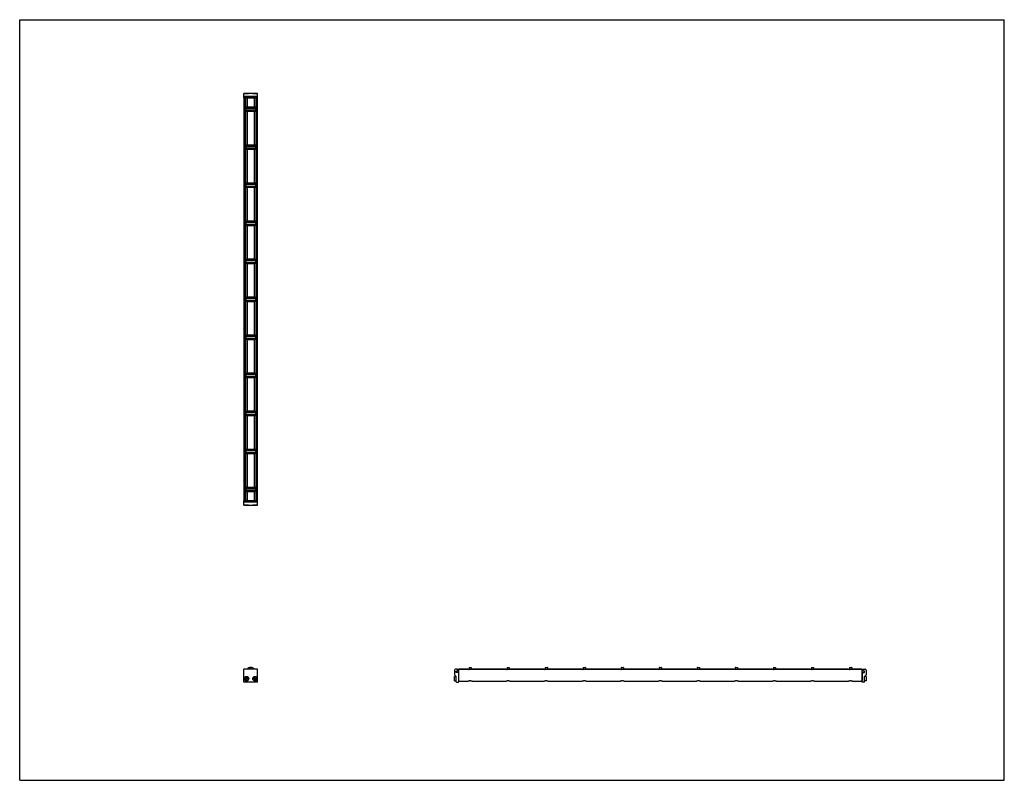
# Model space of a CAD drawing. Header units: inches. Extents: x 0 to 88, y 0 to 68.
import ezdxf

# ---------------------------------------------------------------- set-up
doc = ezdxf.new("R2010")
doc.units = ezdxf.units.IN
doc.header["$LTSCALE"] = 4.84
doc.header["$MEASUREMENT"] = 0
doc.layers.get('0').update_dxf_attribs({"linetype": 'CONTINUOUS'})
for name, color, linetype in [('205977_205978_205979_205978_BL0', 7, 'CONTINUOUS'), ('205977_205978_205979_20597_BL15', 7, 'CONTINUOUS'), ('240826_BL10', 7, 'CONTINUOUS'), ('240826_BL11', 7, 'CONTINUOUS'), ('240826_BL12', 7, 'CONTINUOUS'), ('240826_BL13', 7, 'CONTINUOUS'), ('240826_BL14', 7, 'CONTINUOUS'), ('240826_BL16', 7, 'CONTINUOUS'), ('240826_BL17', 7, 'CONTINUOUS'), ('240826_BL4', 7, 'CONTINUOUS'), ('240826_BL6', 7, 'CONTINUOUS'), ('240826_BL8', 7, 'CONTINUOUS'), ('240826_BL9', 7, 'CONTINUOUS'), ('2410WW_241036_BL18', 7, 'CONTINUOUS'), ('2436WW_243636_BL3', 7, 'CONTINUOUS'), ('9506XXM_950616M_BL1', 7, 'CONTINUOUS'), ('9506XXM_950616M_BL2', 7, 'CONTINUOUS'), ('9506XXM_950616M_BL5', 7, 'CONTINUOUS'), ('9506XXM_950616M_BL7', 7, 'CONTINUOUS')]:
    doc.layers.add(name, color=color, linetype=linetype)

# ---------------------------------------------------------------- blocks, each defined once
blk = doc.blocks.new('205977_205978_205979_205978_BL0', base_point=(29.638, 16.883))
at = {"layer": '205977_205978_205979_205978_BL0', "color": 7, "linetype": 'CONTINUOUS'}
for p, q in [((20.154, 24.979), (20.039, 24.979)), ((20.039, 24.604), (20.039, 24.979)), ((21.255, 24.959), (20.039, 24.959)), ((21.255, 24.877), (20.039, 24.877)), ((20.904, 24.979), (20.39, 24.979)), ((21.255, 24.979), (21.14, 24.979)), ((21.255, 24.604), (21.255, 24.979)), ((20.039, 24.604), (21.255, 24.604)), ((20.039, 8.787), (20.039, 9.937)), ((21.255, 9.937), (20.039, 9.937)), ((21.255, 8.787), (21.255, 9.937)), ((38.862, 9.847), (38.862, 9.443)), ((39.12, 9.937), (38.952, 9.937)), ((39.017, 9.636), (39.017, 9.765)), ((39.017, 9.765), (39.12, 9.765)), ((39.135, 9.78), (39.135, 9.922)), ((38.866, 9.433), (39.008, 9.292)), ((39.012, 8.802), (39.012, 9.281)), ((39.202, 9.636), (39.017, 9.636)), ((39.217, 9.621), (39.217, 8.936)), ((39.217, 8.936), (39.222, 8.936)), ((39.237, 8.802), (39.237, 8.921)), ((21.255, 8.787), (20.039, 8.787)), ((39.027, 8.787), (39.222, 8.787))]:
    blk.add_line(p, q, dxfattribs=at)
for centre, radius, start, end in [((38.952, 9.847), 0.09, 90, 180), ((39.12, 9.922), 0.015, 0, 90), ((39.12, 9.78), 0.015, 270, 360), ((38.877, 9.443), 0.015, 180, 225), ((38.997, 9.281), 0.015, 0, 45), ((39.027, 8.802), 0.015, 180, 270), ((39.202, 9.621), 0.015, 0, 90), ((39.222, 8.921), 0.015, 0, 90), ((39.222, 8.802), 0.015, 270, 360)]:
    blk.add_arc(centre, radius, start, end, dxfattribs=at)
blk = doc.blocks.new('9506XXM_950616M_BL1', base_point=(20.272, 16.945))
at = {"layer": '9506XXM_950616M_BL1', "color": 7, "linetype": 'CONTINUOUS'}
for p, q in [((20.154, 24.959), (20.154, 25.001)), ((20.39, 24.959), (20.39, 25.001)), ((20.095, 24.597), (20.088, 24.604)), ((20.449, 24.597), (20.095, 24.597)), ((20.449, 24.597), (20.457, 24.604)), ((20.182, 9.079), (20.221, 9.161)), ((20.233, 9.004), (20.182, 9.079)), ((20.221, 9.161), (20.311, 9.168)), ((20.324, 9.011), (20.233, 9.004)), ((20.311, 9.168), (20.363, 9.093)), ((20.363, 9.093), (20.324, 9.011))]:
    blk.add_line(p, q, dxfattribs=at)
for radius in [0.197, 0.177]:
    blk.add_circle((20.272, 9.086), radius, dxfattribs=at)
blk = doc.blocks.new('9506XXM_950616M_BL2', base_point=(30.042, 16.945))
at = {"layer": '9506XXM_950616M_BL2', "color": 7, "linetype": 'CONTINUOUS'}
for p, q in [((20.904, 24.959), (20.904, 25.001)), ((21.14, 24.959), (21.14, 25.001)), ((20.845, 24.597), (20.838, 24.604)), ((21.199, 24.597), (20.845, 24.597)), ((21.199, 24.597), (21.207, 24.604)), ((20.932, 9.098), (20.987, 9.17)), ((20.967, 9.014), (20.932, 9.098)), ((21.057, 9.002), (20.967, 9.014)), ((20.987, 9.17), (21.077, 9.158)), ((21.112, 9.074), (21.057, 9.002)), ((21.077, 9.158), (21.112, 9.074)), ((38.854, 9.263), (38.874, 9.283)), ((38.854, 8.909), (38.854, 9.263)), ((38.854, 8.909), (38.874, 8.889)), ((38.874, 8.889), (38.874, 9.283)), ((38.874, 9.283), (39.012, 9.283)), ((38.874, 8.889), (39.012, 8.889)), ((39.217, 9.204), (39.259, 9.204)), ((39.217, 8.968), (39.259, 8.968))]:
    blk.add_line(p, q, dxfattribs=at)
for radius in [0.197, 0.177]:
    blk.add_circle((21.022, 9.086), radius, dxfattribs=at)
blk = doc.blocks.new('2436WW_243636_BL3', base_point=(47.649, 34.927))
at = {"layer": '2436WW_243636_BL3', "color": 7, "linetype": 'CONTINUOUS'}
for p, q in [((20.039, 61.001), (20.039, 25.001)), ((20.039, 61.001), (21.255, 61.001)), ((20.06, 61.001), (20.06, 25.001)), ((20.185, 61.001), (20.185, 60.115)), ((20.335, 61.001), (20.335, 60.189)), ((20.96, 61.001), (20.96, 60.189)), ((21.11, 61.001), (21.11, 60.115)), ((21.235, 61.001), (21.235, 25.001)), ((21.255, 25.001), (21.255, 61.001)), ((20.185, 59.888), (20.185, 56.715)), ((20.96, 60.189), (20.335, 60.189)), ((21.11, 59.888), (21.11, 56.715)), ((20.335, 59.813), (20.335, 56.789)), ((20.335, 59.813), (20.96, 59.813)), ((20.96, 59.813), (20.96, 56.789)), ((20.185, 56.488), (20.185, 53.315)), ((20.96, 56.789), (20.335, 56.789)), ((20.335, 56.413), (20.335, 53.389)), ((20.335, 56.413), (20.96, 56.413)), ((20.96, 56.413), (20.96, 53.389)), ((21.11, 56.488), (21.11, 53.315)), ((20.185, 53.088), (20.185, 49.915)), ((20.96, 53.389), (20.335, 53.389)), ((20.335, 53.013), (20.335, 49.989)), ((20.335, 53.013), (20.96, 53.013)), ((20.96, 53.013), (20.96, 49.989)), ((21.11, 53.088), (21.11, 49.915)), ((20.185, 49.688), (20.185, 46.515)), ((20.96, 49.989), (20.335, 49.989)), ((20.335, 49.613), (20.335, 46.589)), ((20.335, 49.613), (20.96, 49.613)), ((20.96, 49.613), (20.96, 46.589)), ((21.11, 49.688), (21.11, 46.515)), ((20.185, 46.288), (20.185, 43.115)), ((20.96, 46.589), (20.335, 46.589)), ((20.335, 46.213), (20.335, 43.189)), ((20.335, 46.213), (20.96, 46.213)), ((20.96, 46.213), (20.96, 43.189)), ((21.11, 46.288), (21.11, 43.115)), ((20.96, 43.189), (20.335, 43.189)), ((20.185, 42.888), (20.185, 39.715)), ((20.335, 42.813), (20.335, 39.789)), ((20.335, 42.813), (20.96, 42.813)), ((20.96, 42.813), (20.96, 39.789)), ((21.11, 42.888), (21.11, 39.715)), ((20.96, 39.789), (20.335, 39.789)), ((20.185, 39.488), (20.185, 36.315)), ((20.335, 39.413), (20.96, 39.413)), ((20.335, 39.413), (20.335, 36.389)), ((20.96, 39.413), (20.96, 36.389)), ((21.11, 39.488), (21.11, 36.315)), ((20.185, 36.088), (20.185, 32.915)), ((20.96, 36.389), (20.335, 36.389)), ((21.11, 36.088), (21.11, 32.915)), ((20.335, 36.013), (20.96, 36.013)), ((20.335, 36.013), (20.335, 32.989)), ((20.96, 36.013), (20.96, 32.989)), ((20.185, 32.688), (20.185, 29.515)), ((20.96, 32.989), (20.335, 32.989)), ((20.335, 32.613), (20.96, 32.613)), ((20.335, 32.613), (20.335, 29.589)), ((20.96, 32.613), (20.96, 29.589)), ((21.11, 32.688), (21.11, 29.515)), ((20.185, 29.288), (20.185, 26.115)), ((20.96, 29.589), (20.335, 29.589)), ((20.335, 29.213), (20.96, 29.213)), ((20.335, 29.213), (20.335, 26.189)), ((20.96, 29.213), (20.96, 26.189)), ((21.11, 29.288), (21.11, 26.115)), ((20.185, 25.888), (20.185, 25.001)), ((20.96, 26.189), (20.335, 26.189)), ((20.335, 25.813), (20.96, 25.813)), ((20.335, 25.813), (20.335, 25.001)), ((20.96, 25.813), (20.96, 25.001)), ((21.11, 25.888), (21.11, 25.001)), ((20.041, 25.001), (20.039, 25.001)), ((20.06, 25.001), (21.255, 25.001)), ((39.259, 9.92), (39.259, 9.962)), ((39.259, 9.962), (40.071, 9.962)), ((39.259, 8.853), (39.259, 9.899)), ((75.259, 9.899), (39.259, 9.899)), ((40.071, 9.962), (40.071, 9.899)), ((40.447, 9.899), (40.447, 9.962)), ((40.447, 9.962), (43.471, 9.962)), ((43.471, 9.962), (43.471, 9.899)), ((43.847, 9.899), (43.847, 9.962)), ((43.847, 9.962), (46.871, 9.962)), ((46.871, 9.962), (46.871, 9.899)), ((47.247, 9.899), (47.247, 9.962)), ((47.247, 9.962), (50.271, 9.962)), ((50.271, 9.962), (50.271, 9.899)), ((50.647, 9.899), (50.647, 9.962)), ((50.647, 9.962), (53.671, 9.962)), ((53.671, 9.962), (53.671, 9.899)), ((54.047, 9.899), (54.047, 9.962)), ((54.047, 9.962), (57.071, 9.962)), ((57.071, 9.962), (57.071, 9.899)), ((57.447, 9.899), (57.447, 9.962)), ((57.447, 9.962), (60.471, 9.962)), ((60.471, 9.962), (60.471, 9.899)), ((60.847, 9.962), (63.871, 9.962)), ((60.847, 9.899), (60.847, 9.962)), ((63.871, 9.962), (63.871, 9.899)), ((64.247, 9.962), (67.271, 9.962)), ((64.247, 9.899), (64.247, 9.962)), ((67.271, 9.962), (67.271, 9.899)), ((67.647, 9.962), (70.671, 9.962)), ((67.647, 9.899), (67.647, 9.962)), ((70.671, 9.962), (70.671, 9.899)), ((71.047, 9.962), (74.071, 9.962)), ((71.047, 9.899), (71.047, 9.962)), ((74.071, 9.962), (74.071, 9.899)), ((74.447, 9.962), (75.259, 9.962)), ((74.447, 9.899), (74.447, 9.962)), ((75.259, 9.962), (75.259, 8.853)), ((39.259, 8.853), (40.083, 8.853)), ((40.435, 8.853), (43.483, 8.853)), ((43.835, 8.853), (46.883, 8.853)), ((47.235, 8.853), (50.283, 8.853)), ((50.635, 8.853), (53.683, 8.853)), ((54.035, 8.853), (57.083, 8.853)), ((57.435, 8.853), (60.483, 8.853)), ((60.835, 8.853), (63.883, 8.853)), ((64.235, 8.853), (67.283, 8.853)), ((67.635, 8.853), (70.683, 8.853)), ((71.035, 8.853), (74.083, 8.853)), ((74.435, 8.853), (75.259, 8.853))]:
    blk.add_line(p, q, dxfattribs=at)
for centre, radius, start, end in [((20.335, 60.001), 0.188, 90, 270), ((20.96, 60.001), 0.188, 270, 90), ((20.335, 56.601), 0.188, 90, 270), ((20.96, 56.601), 0.188, 270, 90), ((20.335, 53.201), 0.188, 90, 270), ((20.96, 53.201), 0.188, 270, 90), ((20.335, 49.801), 0.188, 90, 270), ((20.96, 49.801), 0.188, 270, 90), ((20.335, 46.401), 0.188, 90, 270), ((20.96, 46.401), 0.188, 270, 90), ((20.335, 43.001), 0.188, 90, 270), ((20.96, 43.001), 0.188, 270, 90), ((20.335, 39.601), 0.188, 90, 270), ((20.96, 39.601), 0.188, 270, 90), ((20.335, 36.201), 0.188, 90, 270), ((20.96, 36.201), 0.188, 270, 90), ((20.335, 32.801), 0.188, 90, 270), ((20.96, 32.801), 0.188, 270, 90), ((20.335, 29.401), 0.188, 90, 270), ((20.96, 29.401), 0.188, 270, 90), ((20.335, 26.001), 0.188, 90, 270), ((20.96, 26.001), 0.188, 270, 90), ((20.647, 9.649), 0.312, 67.53291, 112.43102)]:
    blk.add_arc(centre, radius, start, end, dxfattribs=at)
for points, knots in [([(40.259, 8.89), (40.24, 8.89), (40.211, 8.887), (40.175, 8.879), (40.151, 8.872), (40.129, 8.865), (40.111, 8.859), (40.095, 8.855), (40.086, 8.853), (40.082, 8.853)], [0, 0, 0, 0, 0.317879, 0.467872, 0.607621, 0.734291, 0.844293, 0.933908, 1, 1, 1, 1]), ([(40.414, 8.857), (40.404, 8.86), (40.382, 8.867), (40.346, 8.878), (40.304, 8.887), (40.274, 8.89), (40.259, 8.89)], [0, 0, 0, 0, 0.196723, 0.438548, 0.711204, 1, 1, 1, 1]), ([(40.436, 8.853), (40.433, 8.853), (40.426, 8.854), (40.418, 8.856), (40.414, 8.857)], [0, 0, 0, 0, 0.432818, 1, 1, 1, 1]), ([(43.659, 8.89), (43.64, 8.89), (43.611, 8.887), (43.575, 8.879), (43.551, 8.872), (43.529, 8.865), (43.511, 8.859), (43.495, 8.855), (43.486, 8.853), (43.482, 8.853)], [0, 0, 0, 0, 0.317879, 0.467872, 0.607621, 0.734291, 0.844293, 0.933908, 1, 1, 1, 1]), ([(43.814, 8.857), (43.804, 8.86), (43.782, 8.867), (43.746, 8.878), (43.704, 8.887), (43.674, 8.89), (43.659, 8.89)], [0, 0, 0, 0, 0.196723, 0.438548, 0.711204, 1, 1, 1, 1]), ([(43.836, 8.853), (43.833, 8.853), (43.826, 8.854), (43.818, 8.856), (43.814, 8.857)], [0, 0, 0, 0, 0.432818, 1, 1, 1, 1]), ([(47.059, 8.89), (47.04, 8.89), (47.011, 8.887), (46.975, 8.879), (46.951, 8.872), (46.929, 8.865), (46.911, 8.859), (46.895, 8.855), (46.886, 8.853), (46.882, 8.853)], [0, 0, 0, 0, 0.317879, 0.467872, 0.607621, 0.734291, 0.844293, 0.933908, 1, 1, 1, 1]), ([(47.214, 8.857), (47.204, 8.86), (47.182, 8.867), (47.146, 8.878), (47.104, 8.887), (47.074, 8.89), (47.059, 8.89)], [0, 0, 0, 0, 0.196723, 0.438548, 0.711204, 1, 1, 1, 1]), ([(47.236, 8.853), (47.233, 8.853), (47.226, 8.854), (47.218, 8.856), (47.214, 8.857)], [0, 0, 0, 0, 0.432818, 1, 1, 1, 1]), ([(50.459, 8.89), (50.44, 8.89), (50.411, 8.887), (50.375, 8.879), (50.351, 8.872), (50.329, 8.865), (50.311, 8.859), (50.295, 8.855), (50.286, 8.853), (50.282, 8.853)], [0, 0, 0, 0, 0.317879, 0.467872, 0.607621, 0.734291, 0.844293, 0.933908, 1, 1, 1, 1]), ([(50.614, 8.857), (50.604, 8.86), (50.582, 8.867), (50.546, 8.878), (50.504, 8.887), (50.474, 8.89), (50.459, 8.89)], [0, 0, 0, 0, 0.196723, 0.438548, 0.711204, 1, 1, 1, 1]), ([(50.636, 8.853), (50.633, 8.853), (50.626, 8.854), (50.618, 8.856), (50.614, 8.857)], [0, 0, 0, 0, 0.432818, 1, 1, 1, 1]), ([(53.859, 8.89), (53.84, 8.89), (53.811, 8.887), (53.775, 8.879), (53.751, 8.872), (53.729, 8.865), (53.711, 8.859), (53.695, 8.855), (53.686, 8.853), (53.682, 8.853)], [0, 0, 0, 0, 0.317879, 0.467872, 0.607621, 0.734291, 0.844293, 0.933908, 1, 1, 1, 1]), ([(54.014, 8.857), (54.004, 8.86), (53.982, 8.867), (53.946, 8.878), (53.904, 8.887), (53.874, 8.89), (53.859, 8.89)], [0, 0, 0, 0, 0.196723, 0.438548, 0.711204, 1, 1, 1, 1]), ([(54.036, 8.853), (54.033, 8.853), (54.026, 8.854), (54.018, 8.856), (54.014, 8.857)], [0, 0, 0, 0, 0.432818, 1, 1, 1, 1]), ([(57.259, 8.89), (57.24, 8.89), (57.211, 8.887), (57.175, 8.879), (57.151, 8.872), (57.129, 8.865), (57.111, 8.859), (57.095, 8.855), (57.086, 8.853), (57.082, 8.853)], [0, 0, 0, 0, 0.317879, 0.467872, 0.607621, 0.734291, 0.844293, 0.933908, 1, 1, 1, 1]), ([(57.414, 8.857), (57.404, 8.86), (57.382, 8.867), (57.346, 8.878), (57.304, 8.887), (57.274, 8.89), (57.259, 8.89)], [0, 0, 0, 0, 0.196723, 0.438548, 0.711204, 1, 1, 1, 1]), ([(57.436, 8.853), (57.433, 8.853), (57.426, 8.854), (57.418, 8.856), (57.414, 8.857)], [0, 0, 0, 0, 0.432818, 1, 1, 1, 1]), ([(60.659, 8.89), (60.64, 8.89), (60.611, 8.887), (60.575, 8.879), (60.551, 8.872), (60.529, 8.865), (60.511, 8.859), (60.495, 8.855), (60.486, 8.853), (60.482, 8.853)], [0, 0, 0, 0, 0.317879, 0.467872, 0.607621, 0.734291, 0.844293, 0.933908, 1, 1, 1, 1]), ([(60.814, 8.857), (60.804, 8.86), (60.782, 8.867), (60.746, 8.878), (60.704, 8.887), (60.674, 8.89), (60.659, 8.89)], [0, 0, 0, 0, 0.196723, 0.438548, 0.711204, 1, 1, 1, 1]), ([(60.836, 8.853), (60.833, 8.853), (60.826, 8.854), (60.818, 8.856), (60.814, 8.857)], [0, 0, 0, 0, 0.432818, 1, 1, 1, 1]), ([(64.059, 8.89), (64.04, 8.89), (64.011, 8.887), (63.975, 8.879), (63.951, 8.872), (63.929, 8.865), (63.911, 8.859), (63.895, 8.855), (63.886, 8.853), (63.882, 8.853)], [0, 0, 0, 0, 0.317879, 0.467872, 0.607621, 0.734291, 0.844293, 0.933908, 1, 1, 1, 1]), ([(64.214, 8.857), (64.204, 8.86), (64.182, 8.867), (64.146, 8.878), (64.104, 8.887), (64.074, 8.89), (64.059, 8.89)], [0, 0, 0, 0, 0.196723, 0.438548, 0.711204, 1, 1, 1, 1]), ([(64.236, 8.853), (64.233, 8.853), (64.226, 8.854), (64.218, 8.856), (64.214, 8.857)], [0, 0, 0, 0, 0.432818, 1, 1, 1, 1]), ([(67.459, 8.89), (67.44, 8.89), (67.411, 8.887), (67.375, 8.879), (67.351, 8.872), (67.329, 8.865), (67.311, 8.859), (67.295, 8.855), (67.286, 8.853), (67.282, 8.853)], [0, 0, 0, 0, 0.317879, 0.467872, 0.607621, 0.734291, 0.844293, 0.933908, 1, 1, 1, 1]), ([(67.614, 8.857), (67.604, 8.86), (67.582, 8.867), (67.546, 8.878), (67.504, 8.887), (67.474, 8.89), (67.459, 8.89)], [0, 0, 0, 0, 0.196723, 0.438548, 0.711204, 1, 1, 1, 1]), ([(67.636, 8.853), (67.633, 8.853), (67.626, 8.854), (67.618, 8.856), (67.614, 8.857)], [0, 0, 0, 0, 0.432818, 1, 1, 1, 1]), ([(70.859, 8.89), (70.84, 8.89), (70.811, 8.887), (70.775, 8.879), (70.751, 8.872), (70.729, 8.865), (70.711, 8.859), (70.695, 8.855), (70.686, 8.853), (70.682, 8.853)], [0, 0, 0, 0, 0.317879, 0.467872, 0.607621, 0.734291, 0.844293, 0.933908, 1, 1, 1, 1]), ([(71.014, 8.857), (71.004, 8.86), (70.982, 8.867), (70.946, 8.878), (70.904, 8.887), (70.874, 8.89), (70.859, 8.89)], [0, 0, 0, 0, 0.196723, 0.438548, 0.711204, 1, 1, 1, 1]), ([(71.036, 8.853), (71.033, 8.853), (71.026, 8.854), (71.018, 8.856), (71.014, 8.857)], [0, 0, 0, 0, 0.432818, 1, 1, 1, 1]), ([(74.259, 8.89), (74.24, 8.89), (74.211, 8.887), (74.175, 8.879), (74.151, 8.872), (74.129, 8.865), (74.111, 8.859), (74.095, 8.855), (74.086, 8.853), (74.082, 8.853)], [0, 0, 0, 0, 0.317879, 0.467872, 0.607621, 0.734291, 0.844293, 0.933908, 1, 1, 1, 1]), ([(74.414, 8.857), (74.404, 8.86), (74.382, 8.867), (74.346, 8.878), (74.304, 8.887), (74.274, 8.89), (74.259, 8.89)], [0, 0, 0, 0, 0.196723, 0.438548, 0.711204, 1, 1, 1, 1]), ([(74.436, 8.853), (74.433, 8.853), (74.426, 8.854), (74.418, 8.856), (74.414, 8.857)], [0, 0, 0, 0, 0.432818, 1, 1, 1, 1])]:
    blk.add_open_spline(points, degree=3, knots=knots, dxfattribs=at)
blk = doc.blocks.new('240826_BL4', base_point=(30.293, 17.884))
at = {"layer": '240826_BL4', "color": 7, "linetype": 'CONTINUOUS'}
for p, q in [((20.21, 26.086), (20.21, 25.916)), ((20.225, 26.101), (21.07, 26.101)), ((21.07, 25.901), (20.225, 25.901)), ((20.397, 26.119), (20.395, 26.101)), ((20.395, 25.901), (20.397, 25.883)), ((20.397, 26.119), (20.897, 26.119)), ((20.897, 25.883), (20.397, 25.883)), ((20.897, 26.119), (20.9, 26.101)), ((20.9, 25.901), (20.897, 25.883)), ((21.085, 26.086), (21.085, 25.916)), ((40.141, 9.899), (40.159, 9.902)), ((40.159, 10.072), (40.159, 9.899)), ((40.174, 10.087), (40.344, 10.087)), ((40.359, 10.072), (40.359, 9.899)), ((40.377, 9.899), (40.359, 9.902))]:
    blk.add_line(p, q, dxfattribs=at)
for centre, radius, start, end in [((20.225, 26.086), 0.015, 90, 180), ((20.225, 25.916), 0.015, 180, 270), ((21.07, 26.086), 0.015, 0, 90), ((21.07, 25.916), 0.015, 270, 360), ((20.647, 9.649), 0.438, 41.19836, 138.80164), ((20.647, 9.649), 0.33, 60.80879, 119.19296), ((20.647, 9.649), 0.322, 63.44672, 116.55146), ((40.174, 10.072), 0.015, 90, 180), ((40.344, 10.072), 0.015, 0, 90)]:
    blk.add_arc(centre, radius, start, end, dxfattribs=at)
blk = doc.blocks.new('9506XXM_950616M_BL5', base_point=(20.272, 61.204))
at = {"layer": '9506XXM_950616M_BL5', "color": 7, "linetype": 'CONTINUOUS'}
for p, q in [((20.095, 61.406), (20.088, 61.398)), ((20.095, 61.406), (20.449, 61.406)), ((20.154, 61.043), (20.154, 61.001)), ((20.39, 61.043), (20.39, 61.001)), ((20.449, 61.406), (20.457, 61.398))]:
    blk.add_line(p, q, dxfattribs=at)
blk = doc.blocks.new('240826_BL6', base_point=(31.993, 19.709))
at = {"layer": '240826_BL6', "color": 7, "linetype": 'CONTINUOUS'}
for p, q in [((20.21, 29.486), (20.21, 29.316)), ((20.225, 29.501), (21.07, 29.501)), ((21.07, 29.301), (20.225, 29.301)), ((20.397, 29.519), (20.395, 29.501)), ((20.395, 29.301), (20.397, 29.283)), ((20.397, 29.519), (20.897, 29.519)), ((20.897, 29.283), (20.397, 29.283)), ((20.897, 29.519), (20.9, 29.501)), ((20.9, 29.301), (20.897, 29.283)), ((21.085, 29.486), (21.085, 29.316)), ((43.541, 9.899), (43.559, 9.902)), ((43.559, 10.072), (43.559, 9.899)), ((43.574, 10.087), (43.744, 10.087)), ((43.759, 10.072), (43.759, 9.899)), ((43.777, 9.899), (43.759, 9.902))]:
    blk.add_line(p, q, dxfattribs=at)
for centre, start, end in [((20.225, 29.486), 90, 180), ((20.225, 29.316), 180, 270), ((21.07, 29.486), 0, 90), ((21.07, 29.316), 270, 360), ((43.574, 10.072), 90, 180), ((43.744, 10.072), 0, 90)]:
    blk.add_arc(centre, 0.015, start, end, dxfattribs=at)
blk = doc.blocks.new('9506XXM_950616M_BL7', base_point=(48.25, 35.148))
at = {"layer": '9506XXM_950616M_BL7', "color": 7, "linetype": 'CONTINUOUS'}
for p, q in [((20.845, 61.406), (20.838, 61.398)), ((20.845, 61.406), (21.199, 61.406)), ((20.904, 61.043), (20.904, 61.001)), ((21.14, 61.043), (21.14, 61.001)), ((21.199, 61.406), (21.207, 61.398)), ((75.301, 9.204), (75.259, 9.204)), ((75.301, 8.968), (75.259, 8.968)), ((75.644, 9.283), (75.506, 9.283)), ((75.644, 8.889), (75.506, 8.889)), ((75.663, 9.263), (75.644, 9.283)), ((75.644, 9.283), (75.644, 8.889)), ((75.663, 8.909), (75.644, 8.889)), ((75.663, 9.263), (75.663, 8.909))]:
    blk.add_line(p, q, dxfattribs=at)
blk = doc.blocks.new('240826_BL8', base_point=(33.693, 21.284))
at = {"layer": '240826_BL8', "color": 7, "linetype": 'CONTINUOUS'}
for p, q in [((20.21, 32.886), (20.21, 32.716)), ((20.225, 32.901), (21.07, 32.901)), ((21.07, 32.701), (20.225, 32.701)), ((20.397, 32.919), (20.395, 32.901)), ((20.395, 32.701), (20.397, 32.683)), ((20.397, 32.919), (20.897, 32.919)), ((20.897, 32.683), (20.397, 32.683)), ((20.897, 32.919), (20.9, 32.901)), ((20.9, 32.701), (20.897, 32.683)), ((21.085, 32.886), (21.085, 32.716)), ((46.941, 9.899), (46.959, 9.902)), ((46.959, 10.072), (46.959, 9.899)), ((46.974, 10.087), (47.144, 10.087)), ((47.159, 10.072), (47.159, 9.899)), ((47.177, 9.899), (47.159, 9.902))]:
    blk.add_line(p, q, dxfattribs=at)
for centre, radius, start, end in [((20.225, 32.886), 0.015, 90, 180), ((20.225, 32.716), 0.015, 180, 270), ((21.07, 32.886), 0.015, 0, 90), ((21.07, 32.716), 0.015, 270, 360), ((20.647, 9.649), 0.438, 41.19836, 138.80164), ((46.974, 10.072), 0.015, 90, 180), ((47.144, 10.072), 0.015, 0, 90)]:
    blk.add_arc(centre, radius, start, end, dxfattribs=at)
blk = doc.blocks.new('240826_BL9', base_point=(35.393, 23.109))
at = {"layer": '240826_BL9', "color": 7, "linetype": 'CONTINUOUS'}
for p, q in [((20.21, 36.286), (20.21, 36.116)), ((20.225, 36.301), (21.07, 36.301)), ((21.07, 36.101), (20.225, 36.101)), ((20.397, 36.319), (20.395, 36.301)), ((20.395, 36.101), (20.397, 36.083)), ((20.397, 36.319), (20.897, 36.319)), ((20.897, 36.083), (20.397, 36.083)), ((20.897, 36.319), (20.9, 36.301)), ((20.9, 36.101), (20.897, 36.083)), ((21.085, 36.286), (21.085, 36.116)), ((50.341, 9.899), (50.359, 9.902)), ((50.359, 10.072), (50.359, 9.899)), ((50.374, 10.087), (50.544, 10.087)), ((50.559, 10.072), (50.559, 9.899)), ((50.577, 9.899), (50.559, 9.902))]:
    blk.add_line(p, q, dxfattribs=at)
for centre, start, end in [((20.225, 36.286), 90, 180), ((20.225, 36.116), 180, 270), ((21.07, 36.286), 0, 90), ((21.07, 36.116), 270, 360), ((50.374, 10.072), 90, 180), ((50.544, 10.072), 0, 90)]:
    blk.add_arc(centre, 0.015, start, end, dxfattribs=at)
blk = doc.blocks.new('240826_BL10', base_point=(47.293, 35.009))
at = {"layer": '240826_BL10', "color": 7, "linetype": 'CONTINUOUS'}
for p, q in [((20.21, 60.086), (20.21, 59.916)), ((20.225, 60.101), (21.07, 60.101)), ((21.07, 59.901), (20.225, 59.901)), ((20.397, 60.119), (20.395, 60.101)), ((20.395, 59.901), (20.397, 59.883)), ((20.397, 60.119), (20.897, 60.119)), ((20.897, 59.883), (20.397, 59.883)), ((20.897, 60.119), (20.9, 60.101)), ((20.9, 59.901), (20.897, 59.883)), ((21.085, 60.086), (21.085, 59.916)), ((74.141, 9.899), (74.159, 9.902)), ((74.159, 10.072), (74.159, 9.899)), ((74.174, 10.087), (74.344, 10.087)), ((74.359, 10.072), (74.359, 9.899)), ((74.377, 9.899), (74.359, 9.902))]:
    blk.add_line(p, q, dxfattribs=at)
for centre, start, end in [((20.225, 60.086), 90, 180), ((20.225, 59.916), 180, 270), ((21.07, 60.086), 0, 90), ((21.07, 59.916), 270, 360), ((74.174, 10.072), 90, 180), ((74.344, 10.072), 0, 90)]:
    blk.add_arc(centre, 0.015, start, end, dxfattribs=at)
blk = doc.blocks.new('240826_BL11', base_point=(37.093, 24.809))
at = {"layer": '240826_BL11', "color": 7, "linetype": 'CONTINUOUS'}
for p, q in [((20.21, 39.686), (20.21, 39.516)), ((20.225, 39.701), (21.07, 39.701)), ((20.397, 39.719), (20.395, 39.701)), ((20.397, 39.719), (20.897, 39.719)), ((20.897, 39.719), (20.9, 39.701)), ((21.085, 39.686), (21.085, 39.516)), ((21.07, 39.501), (20.225, 39.501)), ((20.395, 39.501), (20.397, 39.483)), ((20.897, 39.483), (20.397, 39.483)), ((20.9, 39.501), (20.897, 39.483)), ((53.741, 9.899), (53.759, 9.902)), ((53.759, 10.072), (53.759, 9.899)), ((53.774, 10.087), (53.944, 10.087)), ((53.959, 10.072), (53.959, 9.899)), ((53.977, 9.899), (53.959, 9.902))]:
    blk.add_line(p, q, dxfattribs=at)
for centre, start, end in [((20.225, 39.686), 90, 180), ((21.07, 39.686), 0, 90), ((20.225, 39.516), 180, 270), ((21.07, 39.516), 270, 360), ((53.774, 10.072), 90, 180), ((53.944, 10.072), 0, 90)]:
    blk.add_arc(centre, 0.015, start, end, dxfattribs=at)
blk = doc.blocks.new('240826_BL12', base_point=(45.593, 33.309))
at = {"layer": '240826_BL12', "color": 7, "linetype": 'CONTINUOUS'}
for p, q in [((20.21, 56.686), (20.21, 56.516)), ((20.225, 56.701), (21.07, 56.701)), ((21.07, 56.501), (20.225, 56.501)), ((20.397, 56.719), (20.395, 56.701)), ((20.395, 56.501), (20.397, 56.483)), ((20.397, 56.719), (20.897, 56.719)), ((20.897, 56.483), (20.397, 56.483)), ((20.897, 56.719), (20.9, 56.701)), ((20.9, 56.501), (20.897, 56.483)), ((21.085, 56.686), (21.085, 56.516)), ((70.741, 9.899), (70.759, 9.902)), ((70.759, 10.072), (70.759, 9.899)), ((70.774, 10.087), (70.944, 10.087)), ((70.959, 10.072), (70.959, 9.899)), ((70.977, 9.899), (70.959, 9.902))]:
    blk.add_line(p, q, dxfattribs=at)
for centre, start, end in [((20.225, 56.686), 90, 180), ((20.225, 56.516), 180, 270), ((21.07, 56.686), 0, 90), ((21.07, 56.516), 270, 360), ((70.774, 10.072), 90, 180), ((70.944, 10.072), 0, 90)]:
    blk.add_arc(centre, 0.015, start, end, dxfattribs=at)
blk = doc.blocks.new('240826_BL13', base_point=(43.893, 31.609))
at = {"layer": '240826_BL13', "color": 7, "linetype": 'CONTINUOUS'}
for p, q in [((20.21, 53.286), (20.21, 53.116)), ((20.225, 53.301), (21.07, 53.301)), ((21.07, 53.101), (20.225, 53.101)), ((20.397, 53.319), (20.395, 53.301)), ((20.395, 53.101), (20.397, 53.083)), ((20.397, 53.319), (20.897, 53.319)), ((20.897, 53.083), (20.397, 53.083)), ((20.897, 53.319), (20.9, 53.301)), ((20.9, 53.101), (20.897, 53.083)), ((21.085, 53.286), (21.085, 53.116)), ((67.341, 9.899), (67.359, 9.902)), ((67.359, 10.072), (67.359, 9.899)), ((67.374, 10.087), (67.544, 10.087)), ((67.559, 10.072), (67.559, 9.899)), ((67.577, 9.899), (67.559, 9.902))]:
    blk.add_line(p, q, dxfattribs=at)
for centre, start, end in [((20.225, 53.286), 90, 180), ((20.225, 53.116), 180, 270), ((21.07, 53.286), 0, 90), ((21.07, 53.116), 270, 360), ((67.374, 10.072), 90, 180), ((67.544, 10.072), 0, 90)]:
    blk.add_arc(centre, 0.015, start, end, dxfattribs=at)
blk = doc.blocks.new('240826_BL14', base_point=(42.193, 29.909))
at = {"layer": '240826_BL14', "color": 7, "linetype": 'CONTINUOUS'}
for p, q in [((20.21, 49.886), (20.21, 49.716)), ((20.225, 49.901), (21.07, 49.901)), ((21.07, 49.701), (20.225, 49.701)), ((20.397, 49.919), (20.395, 49.901)), ((20.395, 49.701), (20.397, 49.683)), ((20.397, 49.919), (20.897, 49.919)), ((20.897, 49.683), (20.397, 49.683)), ((20.897, 49.919), (20.9, 49.901)), ((20.9, 49.701), (20.897, 49.683)), ((21.085, 49.886), (21.085, 49.716)), ((63.941, 9.899), (63.959, 9.902)), ((63.959, 10.072), (63.959, 9.899)), ((63.974, 10.087), (64.144, 10.087)), ((64.159, 10.072), (64.159, 9.899)), ((64.177, 9.899), (64.159, 9.902))]:
    blk.add_line(p, q, dxfattribs=at)
for centre, start, end in [((20.225, 49.886), 90, 180), ((20.225, 49.716), 180, 270), ((21.07, 49.886), 0, 90), ((21.07, 49.716), 270, 360), ((63.974, 10.072), 90, 180), ((64.144, 10.072), 0, 90)]:
    blk.add_arc(centre, 0.015, start, end, dxfattribs=at)
blk = doc.blocks.new('205977_205978_205979_20597_BL15', base_point=(47.848, 35.093))
at = {"layer": '205977_205978_205979_20597_BL15', "color": 7, "linetype": 'CONTINUOUS'}
for p, q in [((20.039, 61.023), (20.039, 61.398)), ((21.255, 61.398), (20.039, 61.398)), ((21.255, 61.125), (20.039, 61.125)), ((20.039, 61.043), (21.255, 61.043)), ((20.039, 61.023), (20.154, 61.023)), ((20.39, 61.023), (20.904, 61.023)), ((21.14, 61.023), (21.255, 61.023)), ((21.255, 61.023), (21.255, 61.398)), ((75.383, 9.78), (75.383, 9.922)), ((75.398, 9.937), (75.566, 9.937)), ((75.501, 9.765), (75.398, 9.765)), ((75.501, 9.636), (75.501, 9.765)), ((75.656, 9.847), (75.656, 9.443)), ((75.281, 8.802), (75.281, 8.921)), ((75.301, 8.936), (75.296, 8.936)), ((75.301, 9.621), (75.301, 8.936)), ((75.316, 9.636), (75.501, 9.636)), ((75.506, 8.802), (75.506, 9.281)), ((75.51, 9.292), (75.652, 9.433)), ((75.491, 8.787), (75.296, 8.787))]:
    blk.add_line(p, q, dxfattribs=at)
for centre, radius, start, end in [((75.398, 9.922), 0.015, 90, 180), ((75.398, 9.78), 0.015, 180, 270), ((75.566, 9.847), 0.09, 0, 90), ((75.296, 8.921), 0.015, 90, 180), ((75.296, 8.802), 0.015, 180, 270), ((75.316, 9.621), 0.015, 90, 180), ((75.491, 8.802), 0.015, 270, 360), ((75.521, 9.281), 0.015, 135, 180), ((75.641, 9.443), 0.015, 315, 360)]:
    blk.add_arc(centre, radius, start, end, dxfattribs=at)
blk = doc.blocks.new('240826_BL16', base_point=(40.493, 28.209))
at = {"layer": '240826_BL16', "color": 7, "linetype": 'CONTINUOUS'}
for p, q in [((20.21, 46.486), (20.21, 46.316)), ((20.225, 46.501), (21.07, 46.501)), ((21.07, 46.301), (20.225, 46.301)), ((20.397, 46.519), (20.395, 46.501)), ((20.395, 46.301), (20.397, 46.283)), ((20.397, 46.519), (20.897, 46.519)), ((20.897, 46.283), (20.397, 46.283)), ((20.897, 46.519), (20.9, 46.501)), ((20.9, 46.301), (20.897, 46.283)), ((21.085, 46.486), (21.085, 46.316)), ((60.541, 9.899), (60.559, 9.902)), ((60.559, 10.072), (60.559, 9.899)), ((60.574, 10.087), (60.744, 10.087)), ((60.759, 10.072), (60.759, 9.899)), ((60.777, 9.899), (60.759, 9.902))]:
    blk.add_line(p, q, dxfattribs=at)
for centre, start, end in [((20.225, 46.486), 90, 180), ((20.225, 46.316), 180, 270), ((21.07, 46.486), 0, 90), ((21.07, 46.316), 270, 360), ((60.574, 10.072), 90, 180), ((60.744, 10.072), 0, 90)]:
    blk.add_arc(centre, 0.015, start, end, dxfattribs=at)
blk = doc.blocks.new('240826_BL17', base_point=(38.793, 26.509))
at = {"layer": '240826_BL17', "color": 7, "linetype": 'CONTINUOUS'}
for p, q in [((20.21, 43.086), (20.21, 42.916)), ((20.225, 43.101), (21.07, 43.101)), ((21.07, 42.901), (20.225, 42.901)), ((20.397, 43.119), (20.395, 43.101)), ((20.395, 42.901), (20.397, 42.883)), ((20.397, 43.119), (20.897, 43.119)), ((20.897, 42.883), (20.397, 42.883)), ((20.897, 43.119), (20.9, 43.101)), ((20.9, 42.901), (20.897, 42.883)), ((21.085, 43.086), (21.085, 42.916)), ((57.141, 9.899), (57.159, 9.902)), ((57.159, 10.072), (57.159, 9.899)), ((57.174, 10.087), (57.344, 10.087)), ((57.359, 10.072), (57.359, 9.899)), ((57.377, 9.899), (57.359, 9.902))]:
    blk.add_line(p, q, dxfattribs=at)
for centre, start, end in [((20.225, 43.086), 90, 180), ((20.225, 42.916), 180, 270), ((21.07, 43.086), 0, 90), ((21.07, 42.916), 270, 360), ((57.174, 10.072), 90, 180), ((57.344, 10.072), 0, 90)]:
    blk.add_arc(centre, 0.015, start, end, dxfattribs=at)
blk = doc.blocks.new('2410WW_241036_BL18', base_point=(20.647, 43.001))
at = {"layer": '2410WW_241036_BL18', "color": 7, "linetype": 'CONTINUOUS'}
for p, q in [((20.492, 60.189), (20.492, 60.119)), ((20.492, 59.883), (20.492, 59.813)), ((20.802, 60.189), (20.802, 60.119)), ((20.802, 59.883), (20.802, 59.813)), ((20.492, 56.789), (20.492, 56.719)), ((20.492, 56.483), (20.492, 56.413)), ((20.802, 56.789), (20.802, 56.719)), ((20.802, 56.483), (20.802, 56.413)), ((20.492, 53.389), (20.492, 53.319)), ((20.492, 53.083), (20.492, 53.013)), ((20.802, 53.389), (20.802, 53.319)), ((20.802, 53.083), (20.802, 53.013)), ((20.492, 49.989), (20.492, 49.919)), ((20.492, 49.683), (20.492, 49.613)), ((20.802, 49.989), (20.802, 49.919)), ((20.802, 49.683), (20.802, 49.613)), ((20.492, 46.589), (20.492, 46.519)), ((20.492, 46.283), (20.492, 46.213)), ((20.802, 46.589), (20.802, 46.519)), ((20.802, 46.283), (20.802, 46.213)), ((20.492, 43.189), (20.492, 43.119)), ((20.802, 43.189), (20.802, 43.119)), ((20.492, 42.883), (20.492, 42.813)), ((20.802, 42.883), (20.802, 42.813)), ((20.492, 39.789), (20.492, 39.719)), ((20.802, 39.789), (20.802, 39.719)), ((20.492, 39.483), (20.492, 39.413)), ((20.802, 39.483), (20.802, 39.413)), ((20.492, 36.389), (20.492, 36.319)), ((20.492, 36.083), (20.492, 36.013)), ((20.802, 36.389), (20.802, 36.319)), ((20.802, 36.083), (20.802, 36.013)), ((20.492, 32.989), (20.492, 32.919)), ((20.492, 32.683), (20.492, 32.613)), ((20.802, 32.989), (20.802, 32.919)), ((20.802, 32.683), (20.802, 32.613)), ((20.492, 29.589), (20.492, 29.519)), ((20.492, 29.283), (20.492, 29.213)), ((20.802, 29.589), (20.802, 29.519)), ((20.802, 29.283), (20.802, 29.213)), ((20.492, 26.189), (20.492, 26.119)), ((20.492, 25.883), (20.492, 25.813)), ((20.802, 26.189), (20.802, 26.119)), ((20.802, 25.883), (20.802, 25.813))]:
    blk.add_line(p, q, dxfattribs=at)

msp = doc.modelspace()

# ---------------------------------------------------------------- linework, layer by layer
at = {"color": 7, "linetype": 'CONTINUOUS'}
for p, q in [((0, 0), (0, 68)), ((0, 68), (88, 68)), ((88, 0), (88, 68)), ((0, 0), (88, 0))]:
    msp.add_line(p, q, dxfattribs=at)

# ---------------------------------------------------------------- block references
at = {"layer": '205977_205978_205979_205978_BL0'}
msp.add_blockref('205977_205978_205979_205978_BL0', (29.638, 16.883), dxfattribs=at)
at = {"layer": '205977_205978_205979_20597_BL15'}
msp.add_blockref('205977_205978_205979_20597_BL15', (47.848, 35.093), dxfattribs=at)
at = {"layer": '240826_BL10'}
msp.add_blockref('240826_BL10', (47.293, 35.009), dxfattribs=at)
at = {"layer": '240826_BL11'}
msp.add_blockref('240826_BL11', (37.093, 24.809), dxfattribs=at)
at = {"layer": '240826_BL12'}
msp.add_blockref('240826_BL12', (45.593, 33.309), dxfattribs=at)
at = {"layer": '240826_BL13'}
msp.add_blockref('240826_BL13', (43.893, 31.609), dxfattribs=at)
at = {"layer": '240826_BL14'}
msp.add_blockref('240826_BL14', (42.193, 29.909), dxfattribs=at)
at = {"layer": '240826_BL16'}
msp.add_blockref('240826_BL16', (40.493, 28.209), dxfattribs=at)
at = {"layer": '240826_BL17'}
msp.add_blockref('240826_BL17', (38.793, 26.509), dxfattribs=at)
at = {"layer": '240826_BL4'}
msp.add_blockref('240826_BL4', (30.293, 17.884), dxfattribs=at)
at = {"layer": '240826_BL6'}
msp.add_blockref('240826_BL6', (31.993, 19.709), dxfattribs=at)
at = {"layer": '240826_BL8'}
msp.add_blockref('240826_BL8', (33.693, 21.284), dxfattribs=at)
at = {"layer": '240826_BL9'}
msp.add_blockref('240826_BL9', (35.393, 23.109), dxfattribs=at)
at = {"layer": '2410WW_241036_BL18'}
msp.add_blockref('2410WW_241036_BL18', (20.647, 43.001), dxfattribs=at)
at = {"layer": '2436WW_243636_BL3'}
msp.add_blockref('2436WW_243636_BL3', (47.649, 34.927), dxfattribs=at)
at = {"layer": '9506XXM_950616M_BL1'}
msp.add_blockref('9506XXM_950616M_BL1', (20.272, 16.945), dxfattribs=at)
at = {"layer": '9506XXM_950616M_BL2'}
msp.add_blockref('9506XXM_950616M_BL2', (30.042, 16.945), dxfattribs=at)
at = {"layer": '9506XXM_950616M_BL5'}
msp.add_blockref('9506XXM_950616M_BL5', (20.272, 61.204), dxfattribs=at)
at = {"layer": '9506XXM_950616M_BL7'}
msp.add_blockref('9506XXM_950616M_BL7', (48.25, 35.148), dxfattribs=at)

doc.saveas('drawing.dxf')
